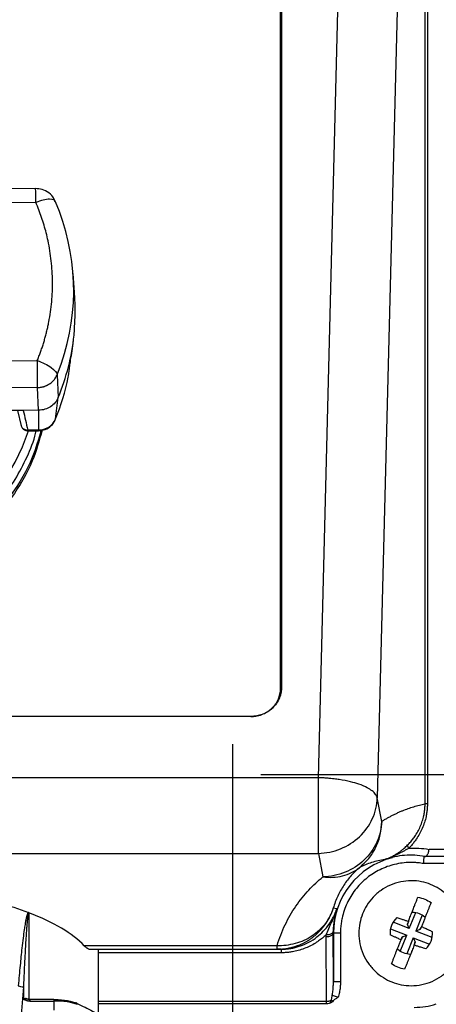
# Model space of a CAD drawing. Header units: inches. Extents: x 1.5 to 64.5, y 1.5 to 49.5.
# Tile 20 of 37: x 18.6 to 20.3, y 32.8 to 37. Entities that reach past the tile are written whole.
import ezdxf

# ---------------------------------------------------------------- set-up
doc = ezdxf.new("R2010")
doc.units = ezdxf.units.IN
doc.header["$LTSCALE"] = 6
doc.header["$MEASUREMENT"] = 0
doc.linetypes.add('CENTERX2', pattern=[0.8, 0.5, -0.1, 0.1, -0.1])
doc.layers.add('CENTER', color=40, linetype='CENTERX2')
doc.layers.add('DIMENSIONS', color=140, linetype='Continuous', lineweight=25)
doc.styles.add('SLDTEXTSTYLE0', font='TXT', dxfattribs={"width": 0.7})
doc.dimstyles.new('SLDDIMSTYLE0', dxfattribs={"dimtxt": 0.509766, "dimasz": 0.78, "dimexe": 0, "dimexo": 0.0625, "dimgap": 0.127441, "dimtad": 0, "dimtih": 1, "dimtoh": 1, "dimrnd": 1e-09, "dimzin": 12, "dimdsep": 46, "dimtxsty": 'SLDTEXTSTYLE0', "dimsah": 1, "dimcen": 0.09, "dimadec": 0, "dimazin": 3, "dimtfac": 1, "dimtofl": 0, "dimtmove": 0, "dimatfit": 3, "dimfxl": 0, "dimfrac": 2, "dimtolj": 1, "dimtzin": 12, "dimarcsym": 0})

# ---------------------------------------------------------------- blocks, each defined once
blk = doc.blocks.new('_D')
at = {"layer": 'DIMENSIONS'}
for p, q in [((13.2342, 33.3286), (13.2342, 24.8416)), ((20.9742, 33.3286), (20.9742, 24.8416)), ((13.2342, 25.5916), (15.624, 25.5916)), ((16.3147, 25.5916), (16.1436, 25.5916)), ((16.1436, 25.5916), (16.1436, 24.7815)), ((18.2536, 25.5916), (18.4248, 25.5916)), ((18.4248, 25.5916), (18.4248, 24.7815)), ((20.9742, 25.5916), (18.9443, 25.5916)), ((16.1436, 24.7815), (16.3147, 24.7815)), ((18.4248, 24.7815), (18.2536, 24.7815))]:
    blk.add_line(p, q, dxfattribs=at)
for points in [[(13.2342, 25.5916), (14.0142, 25.4716), (14.0142, 25.7116)], [(20.9742, 25.5916), (20.1942, 25.7116), (20.1942, 25.4716)]]:
    blk.add_solid(points, dxfattribs=at)
at = {"layer": 'DIMENSIONS', "char_height": 0.5, "attachment_point": 1, "style": 'SLDTEXTSTYLE0'}
for s, insert in [('7.74', (16.5268, 26.3503)), ('196.6', (16.3147, 25.426))]:
    blk.add_mtext(s, dxfattribs=dict(at, insert=insert))
blk = doc.blocks.new('_D_3')
at = {"layer": 'DIMENSIONS'}
for p, q in [((13.6588, 32.8123), (13.6588, 26.9149)), ((20.5499, 32.7847), (20.5499, 26.9149)), ((13.6588, 27.6649), (15.624, 27.6649)), ((16.3147, 27.6649), (16.1436, 27.6649)), ((16.1436, 27.6649), (16.1436, 26.8547)), ((18.2536, 27.6649), (18.4248, 27.6649)), ((18.4248, 27.6649), (18.4248, 26.8547)), ((20.5499, 27.6649), (18.9443, 27.6649)), ((16.1436, 26.8547), (16.3147, 26.8547)), ((18.4248, 26.8547), (18.2536, 26.8547))]:
    blk.add_line(p, q, dxfattribs=at)
for points in [[(13.6588, 27.6649), (14.4388, 27.5449), (14.4388, 27.7849)], [(20.5499, 27.6649), (19.7699, 27.7849), (19.7699, 27.5449)]]:
    blk.add_solid(points, dxfattribs=at)
at = {"layer": 'DIMENSIONS', "char_height": 0.5, "attachment_point": 1, "style": 'SLDTEXTSTYLE0'}
for s, insert in [('6.89', (16.5268, 28.4235)), ('175.0', (16.3147, 27.4992))]:
    blk.add_mtext(s, dxfattribs=dict(at, insert=insert))

msp = doc.modelspace()

# ---------------------------------------------------------------- linework, layer by layer
for p, q in [((19.8432, 33.7856), (20.047, 41.7941)), ((20.2957, 33.6755), (20.2957, 41.7144)), ((20.3056, 41.7144), (20.3056, 33.6755)), ((19.6823, 34.163), (19.6823, 41.6805)), ((19.6867, 41.6847), (19.6867, 34.1671)), ((20.2953, 41.6649), (20.0926, 33.7001)), ((18.6437, 36.2838), (18.2854, 36.2807)), ((18.6445, 36.2246), (18.2862, 36.2214)), ((18.8089, 35.8422), (18.8027, 35.9235)), ((18.8038, 35.6347), (18.8046, 35.6412)), ((18.2928, 35.5512), (18.651, 35.5543)), ((18.7351, 35.494), (18.7533, 35.5425)), ((18.7828, 35.4897), (18.7868, 35.5205)), ((18.7351, 35.494), (18.7396, 35.3975)), ((18.782, 35.4831), (18.7828, 35.4897)), ((18.6519, 35.4398), (18.2936, 35.4367)), ((18.6566, 35.3436), (18.6519, 35.4398)), ((18.7283, 35.3065), (18.7396, 35.3975)), ((18.5912, 35.3431), (18.5135, 35.3424)), ((18.5672, 35.3428), (18.5824, 35.2772)), ((18.6566, 35.3436), (18.5912, 35.3431)), ((18.6566, 35.3436), (18.6565, 35.2599)), ((18.5809, 35.2821), (18.5818, 35.2799)), ((18.6097, 35.256), (18.6564, 35.2564)), ((18.6565, 35.2599), (18.6106, 35.2595)), ((19.6823, 34.163), (19.6867, 34.1671)), ((19.5573, 34.0455), (15.9273, 34.0455)), ((19.8432, 33.7856), (15.6315, 33.7856)), ((19.8432, 33.4652), (19.8432, 33.7856)), ((20.1117, 33.6006), (20.0926, 33.7001)), ((20.3056, 33.6755), (20.2957, 33.6755)), ((20.5236, 33.482), (20.3124, 33.482)), ((15.6315, 33.4652), (19.8432, 33.4652)), ((19.8432, 33.4652), (19.8623, 33.3657)), ((20.2905, 33.452), (20.2906, 33.452)), ((20.4396, 33.452), (20.2953, 33.452)), ((20.0172, 33.4044), (20.0307, 33.4178)), ((20.4396, 33.422), (20.288, 33.422)), ((19.9213, 33.2307), (19.9063, 33.2326)), ((18.6145, 33.2129), (18.6145, 32.8463)), ((20.2287, 33.1462), (20.2559, 33.2148)), ((20.2838, 33.2037), (20.2566, 33.1351)), ((20.1491, 33.1454), (20.2177, 33.1183)), ((20.2287, 33.1462), (20.1602, 33.1733)), ((20.2248, 33.1769), (20.2196, 33.1639)), ((20.2214, 33.1632), (20.2196, 33.1639)), ((20.2214, 33.1632), (20.2243, 33.1706)), ((20.2287, 33.1462), (20.2214, 33.1632)), ((20.2737, 33.1425), (20.2566, 33.1351)), ((20.2766, 33.1499), (20.2737, 33.1425)), ((20.2754, 33.1418), (20.2737, 33.1425)), ((20.2806, 33.1549), (20.2754, 33.1418)), ((19.8758, 33.1121), (19.8758, 33.1194)), ((19.8772, 32.8386), (19.8758, 33.1121)), ((19.9068, 33.1271), (19.9058, 33.1271)), ((19.9068, 32.9218), (19.9058, 33.1271)), ((19.9068, 33.1271), (19.9068, 32.9218)), ((19.9368, 33.1271), (19.9068, 33.1271)), ((19.9368, 33.1271), (19.9368, 32.9218)), ((20.1905, 33.0497), (20.2177, 33.1183)), ((20.1937, 33.0986), (20.1989, 33.1116)), ((20.1977, 33.1035), (20.2006, 33.1109)), ((20.2006, 33.1109), (20.1989, 33.1116)), ((20.2006, 33.1109), (20.2177, 33.1183)), ((20.2456, 33.1073), (20.2184, 33.0387)), ((20.2456, 33.1073), (20.253, 33.0902)), ((20.2456, 33.1073), (20.3141, 33.0801)), ((20.3252, 33.108), (20.2566, 33.1351)), ((19.6682, 33.0739), (18.8503, 33.0739)), ((18.8752, 33.0588), (19.6682, 33.0588)), ((18.9103, 32.7812), (18.9103, 33.0588)), ((19.6682, 33.0588), (19.6682, 33.0739)), ((19.6848, 33.0588), (19.6682, 33.0588)), ((19.6848, 33.0588), (19.6848, 33.0438)), ((20.2495, 33.0765), (20.2547, 33.0895)), ((20.253, 33.0902), (20.25, 33.0828)), ((20.253, 33.0902), (20.2547, 33.0895)), ((19.6848, 33.0438), (18.9103, 33.0438)), ((18.5921, 32.8994), (18.5774, 32.7259)), ((18.5921, 32.8994), (18.5921, 32.8482)), ((19.9068, 32.9218), (19.9368, 32.9218)), ((19.9019, 32.8636), (19.9267, 32.8553)), ((18.7207, 32.8459), (18.6205, 32.8459)), ((18.6205, 32.8393), (18.7207, 32.8393)), ((18.7207, 32.8459), (18.7207, 32.8393)), ((18.7207, 32.8393), (18.7207, 32.8011)), ((18.9103, 32.8386), (19.8772, 32.8386)), ((19.8772, 32.8267), (18.9103, 32.8267)), ((19.8772, 32.8267), (19.8772, 32.8386))]:
    msp.add_line(p, q)
at = {"flags": 128}
for points in [[(18.6564, 35.2564), (18.6565, 35.2569), (18.6565, 35.2599)], [(19.9058, 33.1338), (19.9052, 33.1309), (19.9034, 33.1282), (19.9006, 33.1257), (19.8969, 33.1235), (19.8923, 33.1217), (19.8872, 33.1204), (19.8816, 33.1196), (19.8758, 33.1194)], [(19.8758, 33.1121), (19.8816, 33.1125), (19.8872, 33.1133), (19.8924, 33.1147), (19.8969, 33.1166), (19.9007, 33.1188), (19.9034, 33.1214), (19.9052, 33.1242), (19.9058, 33.1271)]]:
    msp.add_lwpolyline(points, dxfattribs=at)
for centre, radius, start, end in [((15.7456, 36.216), 2.8989, 0.1701, 1.3406), ((17.8621, 35.8517), 0.9433, 340.8646, 23.3964), ((17.8568, 35.7634), 0.9556, 337.4876, 353.9109), ((1.1543, 35.3701), 17.4978, 0.228, 0.60299), ((17.8521, 35.6693), 0.9484, 337.5052, 348.672), ((18.657, 35.3377), 0.0778, 269.6056, 336.3833), ((17.7602, 35.5453), 0.9011, 269.3407, 341.2719), ((20.2355, 33.4973), 0.0141, 166.2811, 228.3413), ((20.2362, 33.1271), 0.3293, 104.1133, 180), ((18.8135, 32.8245), 0.00728, 355.9932, 98.4705), ((19.8754, 32.8489), 0.0244, 303.8575, 344.8931), ((20.2499, 33.1123), 0.3, 270, 288.1498)]:
    msp.add_arc(centre, radius, start, end)
for points, knots in [([(18.7259, 36.2288), (18.7245, 36.2329), (18.7197, 36.2471), (18.7007, 36.2658), (18.6734, 36.2815), (18.6531, 36.2826), (18.6436, 36.2831)], [0, 0, 0, 0, 0.1207898, 0.4266369, 0.7325591, 1, 1, 1, 1]), ([(18.7279, 36.2263), (18.7273, 36.2341), (18.7183, 36.2383), (18.6871, 36.2376), (18.6662, 36.2328), (18.6445, 36.2246)], [0, 0, 0, 0, 0.5, 0.5, 1, 1, 1, 1]), ([(18.651, 35.5543), (18.6534, 35.5602), (18.6581, 35.572), (18.6647, 35.5899), (18.671, 35.6078), (18.6768, 35.6259), (18.6822, 35.644), (18.6872, 35.6623), (18.6918, 35.6807), (18.696, 35.6992), (18.7044, 35.7399), (18.7134, 35.8034), (18.7169, 35.89), (18.7117, 35.9765), (18.7006, 36.0449), (18.6888, 36.0952), (18.6797, 36.1281), (18.6693, 36.1607), (18.6577, 36.1929), (18.6489, 36.214), (18.6445, 36.2246)], [0, 0, 0, 0, 0.027589, 0.055137, 0.082656, 0.110158, 0.137655, 0.165159, 0.192681, 0.220233, 0.247827, 0.373902, 0.500005, 0.626079, 0.752183, 0.80181, 0.851337, 0.900832, 0.950363, 1, 1, 1, 1]), ([(18.8071, 35.6621), (18.8084, 35.6827), (18.8109, 35.7235), (18.8117, 35.7838), (18.8106, 35.8248), (18.809, 35.8405), (18.8088, 35.8422)], [0, 0, 0, 0, 0.324438, 0.642186, 0.959935, 1, 1, 1, 1]), ([(18.7868, 35.5205), (18.7877, 35.5268), (18.7897, 35.5404), (18.795, 35.5741), (18.8002, 35.6069), (18.8029, 35.6286), (18.8036, 35.6348)], [0, 0, 0, 0, 0.277094, 0.590654, 0.884879, 1, 1, 1, 1]), ([(18.651, 35.5543), (18.6729, 35.5464), (18.694, 35.5357), (18.7254, 35.5132), (18.7345, 35.5023), (18.7351, 35.494)], [0, 0, 0, 0, 0.5, 0.5, 1, 1, 1, 1]), ([(18.6519, 35.4398), (18.6539, 35.4398), (18.6579, 35.44), (18.6637, 35.4406), (18.6691, 35.4415), (18.6742, 35.4427), (18.679, 35.444), (18.6833, 35.4455), (18.6873, 35.4471), (18.691, 35.4487), (18.6943, 35.4503), (18.6973, 35.4519), (18.6999, 35.4535), (18.7065, 35.4577), (18.7157, 35.465), (18.7251, 35.4759), (18.7312, 35.4855), (18.7339, 35.4915), (18.7351, 35.494)], [0, 0, 0, 0, 0.0569728, 0.111167, 0.1625823, 0.2112185, 0.2570755, 0.3001531, 0.3404512, 0.3779697, 0.4127086, 0.4446677, 0.473847, 0.5002465, 0.6671947, 0.8061623, 0.9171073, 1, 1, 1, 1]), ([(18.7396, 35.3975), (18.7332, 35.3819), (18.7216, 35.3681), (18.6922, 35.3491), (18.6745, 35.3438), (18.6566, 35.3436)], [0, 0, 0, 0, 0.5, 0.5, 1, 1, 1, 1]), ([(18.5912, 35.3431), (18.5945, 35.3292), (18.601, 35.3013), (18.6074, 35.2735), (18.6106, 35.2595)], [0, 0, 0, 0, 0.497167, 1, 1, 1, 1]), ([(18.5826, 35.2772), (18.5833, 35.2754), (18.5851, 35.2715), (18.5898, 35.2664), (18.596, 35.2624), (18.6031, 35.2598), (18.6081, 35.2596), (18.6106, 35.2595)], [0, 0, 0, 0, 0.168351, 0.376092, 0.584014, 0.792108, 1, 1, 1, 1]), ([(18.5837, 35.2749), (18.5842, 35.2737), (18.5859, 35.2688), (18.5923, 35.2625), (18.6018, 35.2569), (18.6092, 35.2564), (18.6128, 35.2561)], [0, 0, 0, 0, 0.097166, 0.401033, 0.70395, 1, 1, 1, 1]), ([(18.6564, 35.2564), (18.666, 35.2575), (18.6857, 35.2598), (18.7106, 35.2765), (18.723, 35.2935), (18.7272, 35.3032), (18.7278, 35.3044)], [0, 0, 0, 0, 0.315397, 0.649363, 0.956151, 1, 1, 1, 1]), ([(18.6665, 35.2584), (18.6555, 35.2194), (18.6282, 35.1234), (18.5449, 34.984), (18.4258, 34.8462), (18.2791, 34.7333), (18.1121, 34.6494), (17.9308, 34.5978), (17.7423, 34.5803), (17.5539, 34.5978), (17.3726, 34.6494), (17.2057, 34.7334), (17.0587, 34.8461), (16.9408, 34.9844), (16.8681, 35.0989), (16.847, 35.1684), (16.8431, 35.1812)], [0, 0, 0, 0, 0.0528, 0.130276, 0.207752, 0.285228, 0.362704, 0.44018, 0.517656, 0.595131, 0.672607, 0.750083, 0.827559, 0.905035, 0.982511, 1, 1, 1, 1]), ([(16.8834, 35.133), (16.8993, 35.102), (16.931, 35.04), (16.9939, 34.953), (17.0678, 34.8718), (17.1541, 34.7983), (17.2499, 34.7348), (17.3539, 34.683), (17.4634, 34.6438), (17.5754, 34.6183), (17.6884, 34.6057), (17.7993, 34.606), (17.9081, 34.6183), (18.0154, 34.6424), (18.1207, 34.6788), (18.2231, 34.7284), (18.3194, 34.7899), (18.4076, 34.8631), (18.4855, 34.9459), (18.5512, 35.0364), (18.603, 35.1329), (18.6344, 35.2066), (18.6448, 35.2488), (18.6466, 35.2563)], [0, 0, 0, 0, 0.047539, 0.095083, 0.145057, 0.195039, 0.246058, 0.297087, 0.347577, 0.398077, 0.44656, 0.495052, 0.541917, 0.588792, 0.638092, 0.687401, 0.738242, 0.789093, 0.839935, 0.890786, 0.940086, 0.989395, 1, 1, 1, 1]), ([(18.6714, 35.2593), (18.659, 35.2152), (18.6306, 35.1139), (18.545, 34.9696), (18.4257, 34.8319), (18.2791, 34.7189), (18.1121, 34.6355), (17.9308, 34.5818), (17.8052, 34.5751), (17.7423, 34.5718)], [0, 0, 0, 0, 0.114011, 0.261676, 0.409341, 0.557006, 0.70467, 0.852335, 1, 1, 1, 1]), ([(18.6106, 35.2595), (18.6108, 35.2582), (18.6112, 35.2561), (18.6122, 35.2563), (18.6125, 35.2564)], [0, 0, 0, 0, 0.639714, 1, 1, 1, 1]), ([(19.6867, 34.1671), (19.6867, 34.1649), (19.6866, 34.1605), (19.686, 34.154), (19.6851, 34.1475), (19.6838, 34.1411), (19.6821, 34.1348), (19.6801, 34.1285), (19.6755, 34.1167), (19.6663, 34.0999), (19.6494, 34.0806), (19.6289, 34.0648), (19.6095, 34.0554), (19.5935, 34.0502), (19.5816, 34.0475), (19.5696, 34.0458), (19.5614, 34.0456), (19.5573, 34.0455)], [0, 0, 0, 0, 0.034552, 0.068857, 0.103015, 0.137127, 0.171293, 0.205615, 0.240191, 0.370058, 0.500029, 0.629895, 0.759866, 0.820151, 0.879908, 0.939677, 1, 1, 1, 1]), ([(19.5573, 34.0455), (19.5596, 34.0456), (19.5641, 34.0456), (19.5708, 34.0462), (19.5775, 34.047), (19.5841, 34.0482), (19.5906, 34.0497), (19.597, 34.0516), (19.6092, 34.0557), (19.6265, 34.0641), (19.6463, 34.0794), (19.6626, 34.098), (19.6722, 34.1157), (19.6776, 34.1302), (19.6803, 34.141), (19.682, 34.1519), (19.6822, 34.1593), (19.6823, 34.163)], [0, 0, 0, 0, 0.034551, 0.068856, 0.103014, 0.137126, 0.171292, 0.205615, 0.240191, 0.370056, 0.500029, 0.629894, 0.759866, 0.82015, 0.879907, 0.939677, 1, 1, 1, 1]), ([(20.0926, 33.7001), (20.0925, 33.7006), (20.0922, 33.7019), (20.0915, 33.7044), (20.0898, 33.7088), (20.0846, 33.7179), (20.0725, 33.7301), (20.049, 33.7449), (20.0183, 33.758), (19.9779, 33.7697), (19.9455, 33.7761), (19.9213, 33.7796), (19.9094, 33.7811), (19.8956, 33.7826), (19.8799, 33.7839), (19.8622, 33.785), (19.8497, 33.7854), (19.8432, 33.7856)], [0, 0, 0, 0, 0.012725, 0.028651, 0.057764, 0.117299, 0.240895, 0.349965, 0.499912, 0.614987, 0.758945, 0.787167, 0.82017, 0.857956, 0.900523, 0.947871, 1, 1, 1, 1]), ([(19.8432, 33.4652), (19.8754, 33.4659), (19.9075, 33.4725), (19.9671, 33.4967), (19.9945, 33.5142), (20.0405, 33.5576), (20.0591, 33.5834), (20.0848, 33.6395), (20.0918, 33.6698), (20.0926, 33.7001)], [0, 0, 0, 0, 0.25, 0.25, 0.5, 0.5, 0.75, 0.75, 1, 1, 1, 1]), ([(20.1117, 33.6006), (20.1158, 33.6031), (20.1239, 33.6082), (20.1362, 33.6153), (20.1487, 33.6221), (20.1614, 33.6286), (20.1742, 33.6348), (20.1872, 33.6407), (20.2037, 33.6476), (20.2238, 33.6553), (20.2475, 33.6631), (20.2715, 33.67), (20.2876, 33.6737), (20.2957, 33.6755)], [0, 0, 0, 0, 0.066155, 0.133206, 0.201154, 0.269999, 0.339742, 0.410383, 0.481922, 0.608782, 0.737414, 0.86782, 1, 1, 1, 1]), ([(20.2217, 33.5007), (20.224, 33.503), (20.2285, 33.5075), (20.2348, 33.5146), (20.2408, 33.5218), (20.2464, 33.529), (20.2547, 33.5405), (20.2648, 33.5567), (20.2757, 33.5785), (20.2843, 33.6013), (20.2901, 33.6227), (20.2935, 33.6419), (20.2953, 33.6587), (20.2956, 33.6699), (20.2957, 33.6755)], [0, 0, 0, 0, 0.052341, 0.103505, 0.153466, 0.202205, 0.249703, 0.377714, 0.500001, 0.626049, 0.748292, 0.832904, 0.916818, 1, 1, 1, 1]), ([(20.3056, 33.6755), (20.3056, 33.6725), (20.3055, 33.6665), (20.305, 33.6574), (20.3043, 33.6484), (20.3031, 33.6394), (20.3017, 33.6304), (20.2989, 33.6158), (20.2935, 33.5957), (20.2842, 33.571), (20.2726, 33.5475), (20.2604, 33.5279), (20.2486, 33.5119), (20.2378, 33.4989), (20.23, 33.4908), (20.2261, 33.4868)], [0, 0, 0, 0, 0.041819, 0.0836, 0.12541, 0.167317, 0.20939, 0.251694, 0.375033, 0.500045, 0.624169, 0.750332, 0.832623, 0.915739, 1, 1, 1, 1]), ([(20.1117, 33.6006), (20.1109, 33.5703), (20.1039, 33.54), (20.0782, 33.4839), (20.0596, 33.4581), (20.0136, 33.4148), (19.9862, 33.3972), (19.9266, 33.3731), (19.8945, 33.3664), (19.8623, 33.3657)], [0, 0, 0, 0, 0.25, 0.25, 0.5, 0.5, 0.75, 0.75, 1, 1, 1, 1]), ([(20.0307, 33.4178), (20.0397, 33.426), (20.0627, 33.4471), (20.0886, 33.4908), (20.1083, 33.5444), (20.1106, 33.582), (20.1117, 33.6006)], [0, 0, 0, 0, 0.177255, 0.453845, 0.730436, 1, 1, 1, 1]), ([(20.125, 33.4389), (20.1276, 33.4399), (20.1327, 33.4417), (20.1398, 33.4447), (20.1462, 33.4475), (20.1547, 33.4516), (20.1652, 33.4572), (20.1771, 33.4645), (20.1879, 33.4718), (20.1975, 33.4791), (20.2064, 33.4864), (20.2145, 33.4936), (20.2193, 33.4983), (20.2217, 33.5007)], [0, 0, 0, 0, 0.0719834, 0.1377459, 0.1970816, 0.249818, 0.3799713, 0.4986153, 0.6076624, 0.7121261, 0.8121519, 0.90799, 1, 1, 1, 1]), ([(20.2261, 33.4868), (20.2256, 33.4865), (20.2247, 33.4859), (20.2228, 33.4848), (20.2195, 33.4828), (20.2127, 33.4788), (20.1988, 33.471), (20.1821, 33.4625), (20.1649, 33.4546), (20.1517, 33.4491), (20.1385, 33.4438), (20.1295, 33.4405), (20.125, 33.4389)], [0, 0, 0, 0, 0.015693, 0.03137, 0.062684, 0.125197, 0.250071, 0.50028, 0.626015, 0.75016, 0.875286, 1, 1, 1, 1]), ([(20.2953, 33.452), (20.2959, 33.452), (20.2969, 33.452), (20.2985, 33.4526), (20.3002, 33.4534), (20.3018, 33.4547), (20.3035, 33.4563), (20.3051, 33.4583), (20.3068, 33.461), (20.3087, 33.465), (20.3106, 33.4706), (20.3119, 33.4766), (20.3122, 33.4805), (20.3124, 33.482)], [0, 0, 0, 0, 0.064688, 0.132137, 0.202116, 0.274319, 0.348361, 0.423791, 0.500103, 0.610187, 0.74965, 0.906794, 1, 1, 1, 1]), ([(20.125, 33.4389), (20.1154, 33.4376), (20.1059, 33.4359), (20.0872, 33.4317), (20.078, 33.4292), (20.0599, 33.4234), (20.051, 33.4201), (20.0337, 33.4127), (20.0254, 33.4087), (20.0172, 33.4044)], [0, 0, 0, 0, 0.25, 0.25, 0.5, 0.5, 0.75, 0.75, 1, 1, 1, 1]), ([(20.2905, 33.452), (20.2905, 33.4519), (20.2905, 33.4518), (20.2905, 33.4512), (20.2904, 33.4503), (20.2903, 33.449), (20.2902, 33.4474), (20.29, 33.4454), (20.2898, 33.4428), (20.2895, 33.4392), (20.2891, 33.4343), (20.2886, 33.4285), (20.2882, 33.4242), (20.288, 33.422)], [0, 0, 0, 0, 0.069309, 0.139319, 0.210035, 0.281464, 0.353611, 0.426478, 0.500071, 0.606485, 0.725285, 0.856463, 1, 1, 1, 1]), ([(20.2953, 33.452), (20.2952, 33.452), (20.2948, 33.452), (20.2947, 33.452), (20.2947, 33.452)], [0, 0, 0, 0, 0.484016, 1, 1, 1, 1]), ([(19.8623, 33.3657), (19.89, 33.3617), (19.9186, 33.3628), (19.9721, 33.3762), (19.9967, 33.3884), (20.0172, 33.4044)], [0, 0, 0, 0, 0.5, 0.5, 1, 1, 1, 1]), ([(20.288, 33.422), (20.2844, 33.4225), (20.2774, 33.4237), (20.2667, 33.425), (20.256, 33.4259), (20.2453, 33.4264), (20.2345, 33.4265), (20.2163, 33.4261), (20.1908, 33.4236), (20.1584, 33.4168), (20.127, 33.4065), (20.0874, 33.3884), (20.0422, 33.3582), (20.0046, 33.3189), (19.9799, 33.2831), (19.9643, 33.2539), (19.952, 33.2232), (19.9442, 33.195), (19.9397, 33.17), (19.9373, 33.1487), (19.937, 33.1343), (19.9368, 33.1271)], [0, 0, 0, 0, 0.020636, 0.041222, 0.061782, 0.082345, 0.102937, 0.123584, 0.186833, 0.250122, 0.313371, 0.376659, 0.50001, 0.62336, 0.68661, 0.749898, 0.813147, 0.876436, 0.917651, 0.958768, 1, 1, 1, 1]), ([(20.1553, 32.92), (20.1427, 32.9249), (20.1176, 32.9376), (20.0835, 32.9639), (20.054, 32.9978), (20.0316, 33.0378), (20.0178, 33.0815), (20.0133, 33.1261), (20.0175, 33.169), (20.0292, 33.209), (20.048, 33.2462), (20.0744, 33.2804), (20.1082, 33.3098), (20.1482, 33.3323), (20.1919, 33.346), (20.2366, 33.3506), (20.2795, 33.3464), (20.3195, 33.3346), (20.3567, 33.3158), (20.3908, 33.2895), (20.4203, 33.2556), (20.4427, 33.2157), (20.4565, 33.172), (20.461, 33.1273), (20.4568, 33.0844), (20.4451, 33.0444), (20.4263, 33.0072), (20.3999, 32.9731), (20.3661, 32.9436), (20.3261, 32.9212), (20.2824, 32.9074), (20.2377, 32.9029), (20.1948, 32.9071), (20.1679, 32.915), (20.1553, 32.92)], [0, 0, 0, 0, 0.029129, 0.060003, 0.09216, 0.125, 0.15784, 0.189997, 0.220871, 0.25, 0.279129, 0.310003, 0.34216, 0.375, 0.40784, 0.439997, 0.470871, 0.5, 0.529129, 0.560003, 0.59216, 0.625, 0.65784, 0.689997, 0.720871, 0.75, 0.779129, 0.810003, 0.84216, 0.875, 0.90784, 0.939997, 0.970871, 1, 1, 1, 1]), ([(18.0066, 33.3383), (18.1229, 33.3288), (18.235, 33.3132), (18.4402, 33.2713), (18.5334, 33.2449), (18.6129, 33.2144)], [0, 0, 0, 0, 0.5, 0.5, 1, 1, 1, 1]), ([(20.2248, 33.1769), (20.2258, 33.1797), (20.2281, 33.1855), (20.2318, 33.1947), (20.236, 33.2054), (20.2409, 33.2178), (20.2459, 33.2303), (20.2507, 33.2425), (20.2553, 33.2542), (20.2603, 33.2667), (20.2635, 33.2748), (20.2652, 33.2791)], [0, 0, 0, 0, 0.07247, 0.155414, 0.248934, 0.36503, 0.500014, 0.605185, 0.723566, 0.855172, 1, 1, 1, 1]), ([(19.9063, 33.2326), (19.8992, 33.2105), (19.8881, 33.1885), (19.8577, 33.148), (19.8385, 33.1297), (19.7945, 33.1004), (19.7698, 33.0894), (19.7189, 33.0757), (19.6929, 33.073), (19.6682, 33.0739)], [0, 0, 0, 0, 0.25, 0.25, 0.5, 0.5, 0.75, 0.75, 1, 1, 1, 1]), ([(19.6682, 33.0588), (19.6716, 33.0588), (19.6781, 33.0589), (19.6878, 33.0595), (19.6972, 33.0604), (19.7062, 33.0616), (19.715, 33.0632), (19.7235, 33.0649), (19.7316, 33.0669), (19.7394, 33.0691), (19.7469, 33.0714), (19.754, 33.0739), (19.7608, 33.0765), (19.7673, 33.0792), (19.7735, 33.082), (19.7793, 33.0848), (19.7849, 33.0877), (19.7901, 33.0905), (19.7951, 33.0933), (19.7997, 33.0962), (19.8041, 33.0989), (19.8082, 33.1016), (19.812, 33.1043), (19.8266, 33.1147), (19.848, 33.1335), (19.8703, 33.1606), (19.8848, 33.1833), (19.8944, 33.2018), (19.9014, 33.218), (19.9048, 33.2281), (19.9063, 33.2326)], [0, 0, 0, 0, 0.031594, 0.062344, 0.09225, 0.121313, 0.149532, 0.176907, 0.203439, 0.229127, 0.253971, 0.277971, 0.301128, 0.323441, 0.344911, 0.365537, 0.385319, 0.404257, 0.422351, 0.439602, 0.456009, 0.471572, 0.486292, 0.500168, 0.642077, 0.756346, 0.83245, 0.898429, 0.95428, 1, 1, 1, 1]), ([(19.6848, 33.0588), (19.6879, 33.0588), (19.694, 33.0589), (19.7032, 33.0594), (19.7124, 33.0603), (19.7215, 33.0615), (19.7307, 33.063), (19.7398, 33.0649), (19.7489, 33.0671), (19.7579, 33.0697), (19.7764, 33.0757), (19.8041, 33.0879), (19.8369, 33.1093), (19.8659, 33.1355), (19.8855, 33.1596), (19.8992, 33.1808), (19.9074, 33.1962), (19.9151, 33.2129), (19.9191, 33.2243), (19.9213, 33.2307)], [0, 0, 0, 0, 0.027198, 0.054554, 0.082064, 0.109724, 0.137529, 0.165475, 0.193557, 0.221767, 0.250102, 0.370947, 0.499983, 0.617978, 0.74996, 0.809063, 0.874631, 0.928746, 1, 1, 1, 1]), ([(20.321, 33.257), (20.3201, 33.2549), (20.3185, 33.2506), (20.3159, 33.2442), (20.3134, 33.2378), (20.311, 33.2317), (20.3086, 33.2257), (20.3064, 33.22), (20.3042, 33.2145), (20.3009, 33.2063), (20.2967, 33.1957), (20.2912, 33.1818), (20.2859, 33.1684), (20.2822, 33.1591), (20.2806, 33.1549)], [0, 0, 0, 0, 0.0740701, 0.1448357, 0.2122963, 0.2764515, 0.3373011, 0.3948461, 0.4490888, 0.5000338, 0.6349919, 0.751102, 0.8873774, 1, 1, 1, 1]), ([(18.6129, 33.2144), (18.6126, 33.2142), (18.612, 33.2137), (18.6112, 33.2126), (18.6104, 33.2112), (18.6095, 33.2095), (18.6087, 33.2074), (18.6078, 33.2049), (18.6069, 33.2021), (18.606, 33.1989), (18.6051, 33.1953), (18.6041, 33.1914), (18.6032, 33.1871), (18.6013, 33.1781), (18.5986, 33.163), (18.5946, 33.1375), (18.5902, 33.1039), (18.5843, 33.0533), (18.5775, 32.9861), (18.5729, 32.9328), (18.5704, 32.9042)], [0, 0, 0, 0, 0.0044696, 0.0097293, 0.0158778, 0.0229772, 0.0310673, 0.0401753, 0.0503201, 0.0615152, 0.0737708, 0.0870946, 0.1014926, 0.1169695, 0.1773833, 0.2500999, 0.3649165, 0.5000632, 0.7312534, 1, 1, 1, 1]), ([(18.6141, 33.2129), (18.614, 33.2128), (18.6136, 33.2125), (18.6132, 33.2116), (18.6128, 33.2105), (18.6124, 33.2089), (18.612, 33.2071), (18.6115, 33.2048), (18.6111, 33.2022), (18.6106, 33.1992), (18.6101, 33.1959), (18.6097, 33.1922), (18.6092, 33.1881), (18.6087, 33.1837), (18.6082, 33.1789), (18.6079, 33.1755), (18.6077, 33.1738)], [0, 0, 0, 0, 0.018836, 0.044569, 0.078021, 0.119562, 0.169379, 0.227581, 0.294235, 0.369386, 0.453065, 0.545295, 0.646092, 0.755468, 0.873435, 1, 1, 1, 1]), ([(18.6129, 33.2144), (18.6132, 33.2142), (18.6138, 33.2139), (18.6143, 33.2133), (18.6145, 33.2129)], [0, 0, 0, 0, 0.519499, 1, 1, 1, 1]), ([(18.6145, 33.2129), (18.6145, 33.2129), (18.6143, 33.213), (18.6142, 33.2129), (18.6141, 33.2129)], [0, 0, 0, 0, 0.479216, 1, 1, 1, 1]), ([(18.8503, 33.0739), (18.8253, 33.0996), (18.7927, 33.1244), (18.7136, 33.1714), (18.6671, 33.1935), (18.6145, 33.2137)], [0, 0, 0, 0, 0.5, 0.5, 1, 1, 1, 1]), ([(20.176, 33.1928), (20.1789, 33.1919), (20.1844, 33.1903), (20.1925, 33.1878), (20.202, 33.1848), (20.2127, 33.1812), (20.2209, 33.1783), (20.2248, 33.1769)], [0, 0, 0, 0, 0.1801634, 0.3467774, 0.5000182, 0.7645384, 1, 1, 1, 1]), ([(18.6077, 33.1738), (18.6072, 33.1687), (18.6062, 33.1575), (18.6048, 33.1393), (18.6034, 33.1185), (18.6018, 33.0949), (18.6003, 33.0687), (18.5987, 33.0397), (18.597, 33.0081), (18.5954, 32.9737), (18.5943, 32.9499), (18.5937, 32.9375)], [0, 0, 0, 0, 0.066276, 0.143746, 0.23242, 0.332304, 0.443403, 0.56572, 0.699257, 0.844017, 1, 1, 1, 1]), ([(20.2806, 33.1549), (20.283, 33.1538), (20.2881, 33.1515), (20.296, 33.148), (20.3051, 33.1438), (20.3155, 33.1388), (20.323, 33.135), (20.3269, 33.133)], [0, 0, 0, 0, 0.153952, 0.320227, 0.500019, 0.734844, 1, 1, 1, 1]), ([(19.8758, 33.1194), (19.8733, 33.1171), (19.8684, 33.1125), (19.8605, 33.106), (19.8525, 33.0997), (19.8443, 33.0937), (19.8314, 33.0851), (19.8135, 33.0747), (19.7896, 33.0637), (19.7645, 33.0549), (19.7413, 33.0493), (19.7207, 33.0459), (19.7028, 33.0441), (19.6908, 33.0439), (19.6848, 33.0438)], [0, 0, 0, 0, 0.050634, 0.100918, 0.150921, 0.200713, 0.250368, 0.375784, 0.499876, 0.625568, 0.750348, 0.833775, 0.916841, 1, 1, 1, 1]), ([(20.1937, 33.0986), (20.1913, 33.0997), (20.1862, 33.1019), (20.1783, 33.1055), (20.1692, 33.1097), (20.1588, 33.1147), (20.1513, 33.1184), (20.1474, 33.1204)], [0, 0, 0, 0, 0.153958, 0.320231, 0.500019, 0.734842, 1, 1, 1, 1]), ([(20.1533, 32.9964), (20.1542, 32.9986), (20.1558, 33.0028), (20.1584, 33.0093), (20.1609, 33.0156), (20.1633, 33.0218), (20.1657, 33.0277), (20.1679, 33.0334), (20.1701, 33.0389), (20.1734, 33.0472), (20.1776, 33.0577), (20.1831, 33.0717), (20.1884, 33.0851), (20.1921, 33.0944), (20.1937, 33.0986)], [0, 0, 0, 0, 0.074072, 0.144839, 0.2123, 0.276456, 0.337305, 0.394849, 0.449091, 0.500034, 0.634996, 0.751102, 0.887387, 1, 1, 1, 1]), ([(18.8503, 33.0739), (18.8513, 33.0729), (18.8532, 33.071), (18.8559, 33.0685), (18.8586, 33.0662), (18.8612, 33.0643), (18.8643, 33.0622), (18.8678, 33.0604), (18.8716, 33.059), (18.874, 33.0589), (18.8752, 33.0588)], [0, 0, 0, 0, 0.100622, 0.200823, 0.300713, 0.400402, 0.500004, 0.667372, 0.833852, 1, 1, 1, 1]), ([(20.2495, 33.0765), (20.2485, 33.0738), (20.2462, 33.068), (20.2425, 33.0587), (20.2383, 33.048), (20.2334, 33.0356), (20.2284, 33.0232), (20.2236, 33.011), (20.219, 32.9993), (20.214, 32.9868), (20.2108, 32.9786), (20.2091, 32.9743)], [0, 0, 0, 0, 0.0724792, 0.1554225, 0.2489344, 0.3650338, 0.5000139, 0.6051878, 0.7235706, 0.8551754, 1, 1, 1, 1]), ([(20.2983, 33.0607), (20.2954, 33.0615), (20.2899, 33.0632), (20.2818, 33.0656), (20.2723, 33.0687), (20.2616, 33.0722), (20.2534, 33.0751), (20.2495, 33.0765)], [0, 0, 0, 0, 0.180162, 0.346776, 0.500018, 0.764544, 1, 1, 1, 1]), ([(18.5704, 32.9042), (18.5731, 32.903), (18.5765, 32.9019), (18.5841, 32.9002), (18.5881, 32.8997), (18.5921, 32.8994)], [0, 0, 0, 0, 0.5, 0.5, 1, 1, 1, 1]), ([(19.9019, 32.8636), (19.9024, 32.8663), (19.9034, 32.8721), (19.9047, 32.8814), (19.9057, 32.8921), (19.9066, 32.9057), (19.9068, 32.9158), (19.9068, 32.9218)], [0, 0, 0, 0, 0.141997, 0.301567, 0.478742, 0.696457, 1, 1, 1, 1]), ([(19.9368, 32.9218), (19.9368, 32.9188), (19.9367, 32.9129), (19.9362, 32.9042), (19.9354, 32.8955), (19.9342, 32.8861), (19.9324, 32.876), (19.9299, 32.8654), (19.9278, 32.8586), (19.9267, 32.8553)], [0, 0, 0, 0, 0.1309476, 0.2606229, 0.3892072, 0.5168866, 0.6834057, 0.844265, 1, 1, 1, 1]), ([(17.5191, 32.8512), (17.5128, 32.8508), (17.5002, 32.8499), (17.4813, 32.8486), (17.4625, 32.8471), (17.4437, 32.8455), (17.4157, 32.843), (17.3787, 32.8392), (17.333, 32.8339), (17.2879, 32.828), (17.2289, 32.8192), (17.1571, 32.8067), (17.075, 32.7893), (16.9972, 32.7697), (16.9244, 32.748), (16.8571, 32.7243), (16.7957, 32.6988), (16.7406, 32.6716), (16.6921, 32.6431), (16.6508, 32.6132), (16.6167, 32.5823), (16.5901, 32.5505), (16.5712, 32.5181), (16.5602, 32.4853), (16.5571, 32.4522), (16.5619, 32.4192), (16.5746, 32.3865), (16.5951, 32.3542), (16.6232, 32.3226), (16.6589, 32.2919), (16.7018, 32.2623), (16.7517, 32.234), (16.8081, 32.2072), (16.8709, 32.182), (16.9394, 32.1587), (17.0133, 32.1374), (17.092, 32.1183), (17.1751, 32.1014), (17.2619, 32.0869), (17.3519, 32.0749), (17.4445, 32.0655), (17.539, 32.0587), (17.6349, 32.0545), (17.7314, 32.0531), (17.8279, 32.0543), (17.9238, 32.0583), (18.0185, 32.065), (18.1112, 32.0743), (18.2014, 32.0861), (18.2884, 32.1005), (18.3717, 32.1172), (18.4507, 32.1362), (18.5249, 32.1574), (18.5938, 32.1805), (18.6569, 32.2056), (18.7137, 32.2323), (18.764, 32.2605), (18.8073, 32.29), (18.8435, 32.3207), (18.8721, 32.3522), (18.8931, 32.3845), (18.9063, 32.4172), (18.9115, 32.4502), (18.9089, 32.4833), (18.8984, 32.5161), (18.88, 32.5485), (18.8539, 32.5804), (18.8202, 32.6113), (18.7861, 32.6363), (18.7553, 32.6556), (18.7304, 32.6698), (18.7039, 32.6836), (18.6789, 32.6955), (18.656, 32.7056), (18.6357, 32.7142), (18.6216, 32.7197), (18.6145, 32.7225)], [0, 0, 0, 0, 0.003126, 0.006251, 0.009376, 0.012502, 0.015629, 0.023441, 0.031257, 0.039069, 0.046885, 0.062509, 0.078134, 0.093759, 0.109383, 0.125008, 0.140633, 0.156257, 0.171882, 0.187507, 0.203131, 0.218756, 0.234381, 0.250005, 0.26563, 0.281255, 0.296879, 0.312504, 0.328129, 0.343753, 0.359378, 0.375003, 0.390627, 0.406252, 0.421877, 0.437501, 0.453126, 0.468751, 0.484375, 0.5, 0.515625, 0.531249, 0.546874, 0.562499, 0.578123, 0.593748, 0.609373, 0.624997, 0.640622, 0.656247, 0.671871, 0.687496, 0.703121, 0.718745, 0.73437, 0.749995, 0.765619, 0.781244, 0.796869, 0.812494, 0.828118, 0.843743, 0.859368, 0.874992, 0.890617, 0.906242, 0.921866, 0.937491, 0.953116, 0.960928, 0.968743, 0.976556, 0.984371, 0.989581, 0.994789, 1, 1, 1, 1]), ([(18.5921, 32.8482), (18.5923, 32.848), (18.5928, 32.8476), (18.5938, 32.8469), (18.5947, 32.8463), (18.5955, 32.8459), (18.5957, 32.8457), (18.5957, 32.8457), (18.5957, 32.8457), (18.5957, 32.8457), (18.5957, 32.8457), (18.5957, 32.8457), (18.5957, 32.8457), (18.5957, 32.8457), (18.5957, 32.8457), (18.5957, 32.8457), (18.5957, 32.8457), (18.5957, 32.8457), (18.5957, 32.8457), (18.5957, 32.8457), (18.5958, 32.8457), (18.5958, 32.8457), (18.5958, 32.8457), (18.5958, 32.8457), (18.5958, 32.8457), (18.5958, 32.8457), (18.5958, 32.8457), (18.5958, 32.8457), (18.5958, 32.8457), (18.5958, 32.8457), (18.5958, 32.8457), (18.5958, 32.8457), (18.5958, 32.8457), (18.5958, 32.8457), (18.5958, 32.8457), (18.5958, 32.8457), (18.5958, 32.8457), (18.5958, 32.8457), (18.5958, 32.8457), (18.5958, 32.8457), (18.5958, 32.8457), (18.5958, 32.8457), (18.5958, 32.8457), (18.5958, 32.8457), (18.5958, 32.8457), (18.5958, 32.8457), (18.5958, 32.8457), (18.5958, 32.8457), (18.5958, 32.8457), (18.5958, 32.8457), (18.5958, 32.8457), (18.5958, 32.8457), (18.5958, 32.8457), (18.5958, 32.8457), (18.5958, 32.8457), (18.5958, 32.8457), (18.5958, 32.8457), (18.5958, 32.8457), (18.5958, 32.8456), (18.5958, 32.8456), (18.5958, 32.8456), (18.5958, 32.8456), (18.5958, 32.8456), (18.5958, 32.8456), (18.5958, 32.8456), (18.5958, 32.8456), (18.5958, 32.8456), (18.5958, 32.8456), (18.5958, 32.8456), (18.5958, 32.8456), (18.5958, 32.8456), (18.5958, 32.8456), (18.5958, 32.8456), (18.5958, 32.8456), (18.5958, 32.8456), (18.5958, 32.8456), (18.5958, 32.8456), (18.5958, 32.8456), (18.5958, 32.8456), (18.5958, 32.8456), (18.5958, 32.8456), (18.5958, 32.8456), (18.5959, 32.8456), (18.5959, 32.8456), (18.5959, 32.8456), (18.5962, 32.8454), (18.597, 32.845), (18.6001, 32.8433), (18.6042, 32.8417), (18.6091, 32.8405), (18.6129, 32.8398), (18.6167, 32.8394), (18.6192, 32.8393), (18.6205, 32.8393)], [0, 0, 0, 0, 0.031289, 0.062536, 0.124946, 0.140542, 0.14834, 0.148401, 0.148462, 0.148522, 0.148583, 0.148644, 0.148705, 0.148766, 0.148827, 0.148888, 0.148949, 0.14901, 0.149071, 0.149132, 0.149193, 0.149254, 0.149314, 0.149375, 0.149436, 0.149497, 0.149558, 0.149619, 0.14968, 0.149741, 0.149802, 0.149863, 0.149924, 0.149985, 0.150045, 0.150106, 0.150167, 0.150228, 0.150289, 0.15035, 0.150411, 0.150472, 0.150533, 0.150594, 0.150655, 0.150716, 0.150777, 0.150837, 0.150898, 0.150959, 0.15102, 0.151081, 0.151142, 0.151203, 0.151264, 0.151325, 0.151386, 0.151447, 0.151508, 0.151569, 0.151629, 0.15169, 0.151751, 0.151812, 0.151873, 0.151934, 0.151995, 0.152056, 0.152117, 0.152178, 0.152239, 0.1523, 0.15236, 0.152421, 0.152482, 0.152543, 0.152604, 0.152665, 0.152726, 0.152787, 0.152848, 0.152897, 0.15297, 0.153213, 0.154188, 0.156138, 0.187331, 0.249752, 0.500288, 0.625593, 0.750145, 0.874784, 1, 1, 1, 1]), ([(18.6121, 32.8466), (18.6114, 32.8468), (18.6101, 32.8472), (18.6078, 32.8475), (18.6053, 32.8477), (18.602, 32.8478), (18.5984, 32.8479), (18.5948, 32.848), (18.593, 32.8482), (18.5921, 32.8482)], [0, 0, 0, 0, 0.112783, 0.249483, 0.374281, 0.499684, 0.748643, 0.877328, 1, 1, 1, 1]), ([(18.6205, 32.8455), (18.6191, 32.8456), (18.6176, 32.8457), (18.616, 32.8459), (18.6159, 32.8459), (18.6159, 32.8459), (18.6135, 32.8463), (18.6097, 32.847), (18.6046, 32.8489), (18.6025, 32.8498), (18.6002, 32.851), (18.6025, 32.8498), (18.6049, 32.8488), (18.6106, 32.847), (18.6124, 32.8465), (18.6163, 32.8459), (18.6159, 32.8459), (18.6159, 32.8459), (18.6159, 32.8459), (18.6159, 32.8459), (18.6159, 32.8459), (18.6159, 32.8459), (18.6159, 32.8459), (18.6159, 32.8459), (18.6159, 32.8459), (18.6159, 32.8459), (18.6159, 32.8459), (18.6159, 32.8459), (18.6159, 32.8459), (18.6158, 32.8459), (18.6158, 32.8459), (18.6158, 32.8459), (18.6158, 32.8459), (18.6158, 32.8459), (18.6158, 32.8459), (18.6158, 32.8459), (18.6158, 32.8459), (18.6158, 32.8459), (18.6158, 32.8459), (18.6158, 32.8459), (18.6158, 32.8459), (18.6158, 32.8459), (18.6158, 32.8459), (18.6158, 32.8459), (18.6158, 32.8459), (18.6158, 32.8459), (18.6158, 32.8459), (18.6158, 32.8459), (18.6158, 32.8459), (18.6158, 32.8459), (18.6158, 32.8459), (18.6158, 32.8459), (18.6158, 32.8459), (18.6158, 32.8459), (18.6158, 32.8459), (18.6158, 32.8459), (18.6158, 32.8459), (18.6158, 32.8459), (18.6158, 32.8459), (18.6158, 32.8459), (18.6158, 32.8459), (18.6158, 32.8459), (18.6158, 32.8459), (18.6158, 32.8459), (18.6158, 32.846), (18.6156, 32.846), (18.615, 32.8461), (18.6138, 32.8463), (18.6128, 32.8465), (18.6121, 32.8466)], [0, 0, 0, 0, 0.106301, 0.112916, 0.116223, 0.116326, 0.116378, 0.290889, 0.413922, 0.486516, 0.510436, 0.534346, 0.606931, 0.77121, 0.871008, 0.904481, 0.904506, 0.904532, 0.904558, 0.904584, 0.904609, 0.904636, 0.904661, 0.904687, 0.904713, 0.904739, 0.904765, 0.904791, 0.904816, 0.904842, 0.904868, 0.904894, 0.90492, 0.904946, 0.904971, 0.904997, 0.905023, 0.905049, 0.905075, 0.905101, 0.905126, 0.905152, 0.905178, 0.905204, 0.90523, 0.905256, 0.905281, 0.905307, 0.905333, 0.905359, 0.905385, 0.905411, 0.905436, 0.905462, 0.905488, 0.905514, 0.90554, 0.905565, 0.905591, 0.905617, 0.905643, 0.905669, 0.905689, 0.90572, 0.905927, 0.90758, 0.920799, 0.947215, 1, 1, 1, 1]), ([(19.899, 32.8425), (19.8991, 32.8442), (19.8994, 32.8476), (19.9001, 32.8528), (19.9009, 32.8582), (19.9016, 32.8618), (19.9019, 32.8636)], [0, 0, 0, 0, 0.2487, 0.497636, 0.747758, 1, 1, 1, 1]), ([(19.9061, 32.8401), (19.9089, 32.8433), (19.9122, 32.8461), (19.9193, 32.851), (19.923, 32.8532), (19.9267, 32.8553)], [0, 0, 0, 0, 0.5, 0.5, 1, 1, 1, 1]), ([(18.6205, 32.8393), (18.6205, 32.8417), (18.6205, 32.8437), (18.6205, 32.8459), (18.6205, 32.8462), (18.6205, 32.8455)], [0, 0, 0, 0, 0.5, 0.5, 1, 1, 1, 1]), ([(18.7207, 32.8455), (18.723, 32.8455), (18.7274, 32.8454), (18.7341, 32.8453), (18.7407, 32.845), (18.7495, 32.8445), (18.7604, 32.8435), (18.7729, 32.8419), (18.7847, 32.8398), (18.7952, 32.8374), (18.8047, 32.8347), (18.8099, 32.8327), (18.8125, 32.8317)], [0, 0, 0, 0, 0.061603, 0.123002, 0.184426, 0.246104, 0.372873, 0.499853, 0.626673, 0.753713, 0.876794, 1, 1, 1, 1]), ([(18.8194, 32.8284), (18.8422, 32.818), (18.8902, 32.7963), (18.9453, 32.7601), (18.9792, 32.7345), (18.989, 32.7211), (18.989, 32.7211)], [0, 0, 0, 0, 0.308712, 0.650018, 0.999759, 1, 1, 1, 1]), ([(19.8772, 32.8386), (19.8783, 32.8386), (19.8805, 32.8387), (19.8838, 32.8389), (19.8871, 32.8393), (19.8904, 32.8399), (19.8934, 32.8406), (19.8964, 32.8415), (19.8981, 32.8422), (19.899, 32.8425)], [0, 0, 0, 0, 0.135354, 0.273181, 0.413497, 0.556322, 0.70167, 0.849558, 1, 1, 1, 1]), ([(19.9061, 32.8401), (19.9037, 32.8375), (19.9011, 32.8353), (19.8954, 32.8314), (19.8923, 32.8298), (19.889, 32.8286)], [0, 0, 0, 0, 0.5, 0.5, 1, 1, 1, 1])]:
    msp.add_open_spline(points, degree=3, knots=knots)
for points in [[(20.2261, 33.4868), (20.2549, 33.4886), (20.2839, 33.487), (20.3124, 33.482)], [(20.2947, 33.452), (20.2665, 33.4572), (20.2087, 33.4603), (20.1521, 33.4484), (20.125, 33.4389)], [(20.0172, 33.4044), (20.0052, 33.3944), (19.9818, 33.3722), (19.9503, 33.3319), (19.9241, 33.2852), (19.9113, 33.2506), (19.9063, 33.2326)], [(19.6682, 33.0739), (19.6773, 33.1046), (19.7002, 33.1638), (19.7463, 33.2431), (19.8013, 33.3113), (19.8416, 33.3489), (19.8623, 33.3657)], [(20.2652, 33.2791), (20.285, 33.2755), (20.3041, 33.2679), (20.321, 33.257)], [(19.8758, 33.1194), (19.8794, 33.1285), (19.8872, 33.1465), (19.8998, 33.1741), (19.9115, 33.2021), (19.9183, 33.2211), (19.9213, 33.2307)], [(19.9213, 33.2307), (19.9192, 33.2241), (19.9155, 33.2106), (19.9108, 33.1889), (19.9072, 33.1639), (19.906, 33.1446), (19.9058, 33.1338)], [(18.6145, 33.2137), (18.614, 33.2139), (18.6135, 33.2142), (18.6129, 33.2144)], [(20.176, 33.1928), (20.156, 33.1742), (20.1455, 33.1476), (20.1474, 33.1204)], [(20.2425, 33.2166), (20.2615, 33.2154), (20.2801, 33.2081), (20.2948, 33.1959)], [(19.9058, 33.1271), (19.9058, 33.1294), (19.9058, 33.1316), (19.9058, 33.1338)], [(20.2983, 33.0607), (20.3183, 33.0792), (20.3288, 33.1058), (20.3269, 33.133)], [(20.2318, 33.0369), (20.2128, 33.038), (20.1942, 33.0454), (20.1795, 33.0576)], [(20.2091, 32.9743), (20.1893, 32.978), (20.1702, 32.9855), (20.1533, 32.9964)], [(18.5937, 32.9375), (18.5932, 32.9248), (18.5926, 32.9121), (18.5921, 32.8994)], [(18.8208, 32.824), (18.8099, 32.8286), (18.7799, 32.8365), (18.7405, 32.8393), (18.7207, 32.8393)], [(19.889, 32.8286), (19.8852, 32.8272), (19.8812, 32.8267), (19.8772, 32.8267)], [(19.899, 32.8425), (19.901, 32.8418), (19.9033, 32.841), (19.9061, 32.8401)]]:
    msp.add_open_spline(points, degree=3)
at = {"layer": 'CENTER'}
for p, q in [((19.4792, 33.9286), (19.4792, 30.6786)), ((22.5992, 33.7986), (19.3492, 33.7986))]:
    msp.add_line(p, q, dxfattribs=at)

# ---------------------------------------------------------------- dimensions: what is measured, and where the dimension line sits
at = {"layer": 'DIMENSIONS'}
dim = msp.add_linear_dim(base=(20.9742, 25.5916), p1=(13.2342, 33.6286), p2=(20.9742, 33.6286), dimstyle='SLDDIMSTYLE0', dxfattribs=at)
dim.commit()
dim.dimension.update_dxf_attribs({"geometry": '_D', "text_midpoint": (17.2842, 25.5916), "dimtype": 160})
dim = msp.add_linear_dim(base=(20.5499, 27.6649), p1=(13.6588, 33.1123), p2=(20.5499, 33.0847), angle=0, dimstyle='SLDDIMSTYLE0', dxfattribs=at)
dim.commit()
dim.dimension.update_dxf_attribs({"geometry": '_D_3', "text_midpoint": (17.2842, 27.6649), "dimtype": 160})

doc.saveas('drawing.dxf')
